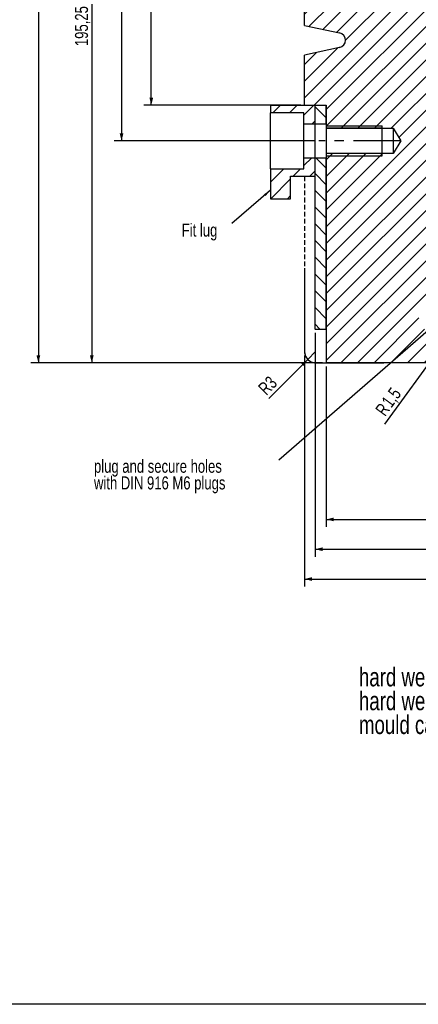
# Model space of a CAD drawing. Header units: millimetres. Extents: x 8 to 834, y 8 to 586.
# Tile 3 of 20: x 220 to 327, y 8 to 272. Entities that reach past the tile are written whole.
import ezdxf

# ---------------------------------------------------------------- set-up
doc = ezdxf.new("R2010")
doc.units = ezdxf.units.MM
doc.header["$PDSIZE"] = -1
doc.linetypes.add('CENTERX2', pattern=[20.32, 12.7, -2.54, 2.54, -2.54])
doc.linetypes.add('HIDDEN', pattern=[1.905, 1.27, -0.635])
for name, color, linetype in [('CENTERLINE', 4, 'CENTERX2'), ('DETAIL', 3, 'Continuous'), ('DIMENSIONS', 2, 'Continuous'), ('HATCH', 3, 'Continuous'), ('HIDDEN', 3, 'HIDDEN'), ('TEXT', 2, 'Continuous')]:
    doc.layers.add(name, color=color, linetype=linetype)
doc.layers.add('OUTLINE', color=7, linetype='Continuous', lineweight=25)
doc.styles.add('SLDTEXTSTYLE0', font='TXT', dxfattribs={"width": 0.75})
doc.dimstyles.new('SLDDIMSTYLE16', dxfattribs={"dimtxt": 3.5, "dimasz": 2, "dimexe": 0, "dimexo": 0.0625, "dimgap": 0.875, "dimtad": 1, "dimrnd": 1e-09, "dimzin": 12, "dimdsep": 46, "dimtxsty": 'SLDTEXTSTYLE0', "dimsah": 1, "dimcen": 0.09, "dimadec": 0, "dimazin": 3, "dimtol": 1, "dimtp": 0.025, "dimtm": 0.025, "dimtfac": 1, "dimtdec": 3, "dimtofl": 0, "dimtmove": 0, "dimatfit": 3, "dimfxl": 0, "dimfrac": 2, "dimtolj": 1, "dimarcsym": 0})
doc.dimstyles.new('SLDDIMSTYLE17', dxfattribs={"dimtxt": 3.5, "dimasz": 2, "dimexe": 0, "dimexo": 0.0625, "dimgap": 0.875, "dimtad": 1, "dimdec": 1, "dimrnd": 1e-09, "dimzin": 12, "dimdsep": 46, "dimtxsty": 'SLDTEXTSTYLE0', "dimsah": 1, "dimcen": 0, "dimadec": 0, "dimazin": 3, "dimtfac": 1, "dimtdec": 1, "dimtofl": 0, "dimtmove": 1, "dimatfit": 3, "dimfxl": 0, "dimfrac": 2, "dimtolj": 1, "dimtzin": 12, "dimarcsym": 0})
doc.dimstyles.new('SLDDIMSTYLE19', dxfattribs={"dimtxt": 3.5, "dimasz": 2, "dimexe": 0, "dimexo": 0.0625, "dimgap": 0.875, "dimtad": 1, "dimrnd": 1e-09, "dimzin": 12, "dimdsep": 46, "dimtxsty": 'SLDTEXTSTYLE0', "dimsah": 1, "dimcen": 0.09, "dimadec": 0, "dimazin": 3, "dimtol": 1, "dimtp": 0.05, "dimtm": 0.05, "dimtfac": 1, "dimtofl": 0, "dimtmove": 0, "dimatfit": 3, "dimfxl": 0, "dimfrac": 2, "dimtolj": 1, "dimarcsym": 0})
doc.dimstyles.new('SLDDIMSTYLE2', dxfattribs={"dimtxt": 3.5, "dimasz": 2, "dimexe": 0, "dimexo": 0.0625, "dimgap": 0.875, "dimtad": 1, "dimrnd": 1e-09, "dimzin": 12, "dimdsep": 46, "dimtxsty": 'SLDTEXTSTYLE0', "dimsah": 1, "dimcen": 0.09, "dimadec": 0, "dimazin": 3, "dimtfac": 1, "dimtofl": 0, "dimtmove": 0, "dimatfit": 3, "dimfxl": 0, "dimfrac": 2, "dimtolj": 1, "dimtzin": 12, "dimarcsym": 0})
doc.dimstyles.new('SLDDIMSTYLE21', dxfattribs={"dimtxt": 0.18, "dimasz": 2, "dimexe": 0, "dimexo": 0.0625, "dimgap": 0, "dimtad": 0, "dimtih": 1, "dimtoh": 1, "dimdec": 0, "dimrnd": 1e-09, "dimzin": 0, "dimdsep": 46, "dimtxsty": 'Standard', "dimsah": 1, "dimcen": 0.09, "dimadec": 0, "dimazin": 0, "dimtfac": 2, "dimtdec": 0, "dimtofl": 0, "dimtmove": 0, "dimatfit": 3, "dimfxl": 0, "dimfrac": 2, "dimtolj": 1, "dimtzin": 0, "dimarcsym": 0})
doc.dimstyles.new('SLDDIMSTYLE6', dxfattribs={"dimtxt": 3.5, "dimasz": 2, "dimexe": 0, "dimexo": 0.0625, "dimgap": 0.875, "dimtad": 1, "dimrnd": 1e-09, "dimzin": 12, "dimdsep": 46, "dimtxsty": 'SLDTEXTSTYLE0', "dimsah": 1, "dimcen": 0, "dimadec": 0, "dimazin": 3, "dimtfac": 1, "dimtofl": 0, "dimtmove": 0, "dimatfit": 3, "dimfxl": 0, "dimfrac": 2, "dimtolj": 1, "dimtzin": 12, "dimarcsym": 0})

# ---------------------------------------------------------------- blocks, each defined once
blk = doc.blocks.new('_D_19')
at = {"layer": 'DIMENSIONS'}
for p, q in [((298.95, 188.17), (298.95, 128.11)), ((445.25, 188.17), (445.25, 128.11)), ((298.95, 130.11), (445.25, 130.11))]:
    blk.add_line(p, q, dxfattribs=at)
for points in [[(298.95, 130.11), (300.95, 129.61), (300.95, 130.61)], [(445.25, 130.11), (443.25, 130.61), (443.25, 129.61)]]:
    blk.add_solid(points, dxfattribs=at)
at = {"layer": 'DIMENSIONS', "insert": (366.29, 134.62), "char_height": 3.5, "attachment_point": 1, "style": 'SLDTEXTSTYLE0'}
blk.add_mtext('146,3', dxfattribs=at)
blk = doc.blocks.new('_D_20')
at = {"layer": 'DIMENSIONS'}
for p, q in [((301.95, 179.12), (301.95, 136.11)), ((442.25, 179.12), (442.25, 136.11)), ((301.95, 138.11), (442.25, 138.11))]:
    blk.add_line(p, q, dxfattribs=at)
for points in [[(301.95, 138.11), (303.95, 137.61), (303.95, 138.61)], [(442.25, 138.11), (440.25, 138.61), (440.25, 137.61)]]:
    blk.add_solid(points, dxfattribs=at)
at = {"layer": 'DIMENSIONS', "insert": (366.29, 142.62), "char_height": 3.5, "attachment_point": 1, "style": 'SLDTEXTSTYLE0'}
blk.add_mtext('140,3', dxfattribs=at)
blk = doc.blocks.new('_D_21')
at = {"layer": 'DIMENSIONS'}
for p, q in [((296.1, 182.12), (296.1, 120.11)), ((448.1, 182.12), (448.1, 120.11)), ((296.1, 122.11), (448.1, 122.11))]:
    blk.add_line(p, q, dxfattribs=at)
for points in [[(296.1, 122.11), (298.1, 121.61), (298.1, 122.61)], [(448.1, 122.11), (446.1, 122.61), (446.1, 121.61)]]:
    blk.add_solid(points, dxfattribs=at)
at = {"layer": 'DIMENSIONS', "char_height": 3.5, "attachment_point": 1, "style": 'SLDTEXTSTYLE0'}
for s, insert in [('%%c', (365.59, 126.62)), ('152', (370.86, 126.67))]:
    blk.add_mtext(s, dxfattribs=dict(at, insert=insert))
blk = doc.blocks.new('_D_22')
at = {"layer": 'DIMENSIONS'}
for q in [(299.1, 183.12), (286.53, 170.51)]:
    blk.add_line((296.99, 180.99), q, dxfattribs=at)
blk.add_solid([(296.99, 180.99), (295.22, 179.93), (295.93, 179.22)], dxfattribs=at)
at = {"layer": 'DIMENSIONS', "insert": (283.37, 173.67), "char_height": 3.5, "attachment_point": 1, "rotation": 45.0716, "style": 'SLDTEXTSTYLE0'}
blk.add_mtext('R3', dxfattribs=at)
blk = doc.blocks.new('_D_41')
at = {"layer": 'DIMENSIONS'}
for p, q in [((293.8, 375.37), (236.95, 375.37)), ((238.95, 375.37), (238.95, 180.12)), ((300.95, 180.12), (236.95, 180.12))]:
    blk.add_line(p, q, dxfattribs=at)
for points in [[(238.95, 375.37), (238.45, 373.37), (239.45, 373.37)], [(238.95, 180.12), (239.45, 182.12), (238.45, 182.12)]]:
    blk.add_solid(points, dxfattribs=at)
at = {"layer": 'DIMENSIONS', "attachment_point": 1, "rotation": 90, "style": 'SLDTEXTSTYLE0'}
for s, insert, char_height in [('±0,025', (235.45, 280.61), 2.5), ('195,25', (234.44, 265.1), 3.5)]:
    blk.add_mtext(s, dxfattribs=dict(at, insert=insert, char_height=char_height))
blk = doc.blocks.new('_D_42')
at = {"layer": 'DIMENSIONS'}
for q in [(336.17, 189.24), (317.64, 163.66)]:
    blk.add_line((333.82, 186.01), q, dxfattribs=at)
blk.add_solid([(333.82, 186.01), (335.4, 187.33), (334.59, 187.92)], dxfattribs=at)
at = {"layer": 'DIMENSIONS', "char_height": 3.5, "attachment_point": 1, "rotation": 54.023, "style": 'SLDTEXTSTYLE0'}
for s, insert in [('1,5', (316.58, 169.89)), ('R', (314.92, 167.6))]:
    blk.add_mtext(s, dxfattribs=dict(at, insert=insert))
blk = doc.blocks.new('_D_44')
at = {"layer": 'DIMENSIONS'}
for p, q in [((325.51, 407.07), (222.6, 407.07)), ((224.6, 407.07), (224.6, 180.12)), ((300.95, 180.12), (222.6, 180.12))]:
    blk.add_line(p, q, dxfattribs=at)
for points in [[(224.6, 407.07), (224.1, 405.07), (225.1, 405.07)], [(224.6, 180.12), (225.1, 182.12), (224.1, 182.12)]]:
    blk.add_solid(points, dxfattribs=at)
at = {"layer": 'DIMENSIONS', "attachment_point": 1, "rotation": 90, "style": 'SLDTEXTSTYLE0'}
for s, insert, char_height in [('±0,05', (221.1, 297.39), 2.5), ('226,95', (220.09, 281.88), 3.5)]:
    blk.add_mtext(s, dxfattribs=dict(at, insert=insert, char_height=char_height))
blk = doc.blocks.new('_D_45')
at = {"layer": 'DIMENSIONS'}
for p, q in [((293.8, 375.37), (244.95, 375.37)), ((246.95, 375.37), (246.95, 239.67)), ((298.95, 239.67), (244.95, 239.67))]:
    blk.add_line(p, q, dxfattribs=at)
for points in [[(246.95, 375.37), (246.45, 373.37), (247.45, 373.37)], [(246.95, 239.67), (247.45, 241.67), (246.45, 241.67)]]:
    blk.add_solid(points, dxfattribs=at)
at = {"layer": 'DIMENSIONS', "attachment_point": 1, "rotation": 90, "style": 'SLDTEXTSTYLE0'}
for s, insert, char_height in [('±0,05', (243.45, 310.02), 2.5), ('135,7', (242.44, 297.09), 3.5)]:
    blk.add_mtext(s, dxfattribs=dict(at, insert=insert, char_height=char_height))
blk = doc.blocks.new('_D_54')
at = {"layer": 'DIMENSIONS'}
for p, q in [((293.8, 375.37), (252.95, 375.37)), ((254.95, 249.27), (254.95, 375.37)), ((295.1, 249.27), (252.95, 249.27))]:
    blk.add_line(p, q, dxfattribs=at)
for points in [[(254.95, 375.37), (254.45, 373.37), (255.45, 373.37)], [(254.95, 249.27), (255.45, 251.27), (254.45, 251.27)]]:
    blk.add_solid(points, dxfattribs=at)
at = {"layer": 'DIMENSIONS', "attachment_point": 1, "rotation": 90, "style": 'SLDTEXTSTYLE0'}
for s, insert, char_height in [('±0,05', (251.45, 314.64), 2.5), ('126,1', (250.44, 301.7), 3.5)]:
    blk.add_mtext(s, dxfattribs=dict(at, insert=insert, char_height=char_height))
blk = doc.blocks.new('SW_NOTE_0_6')
at = {"layer": 'TEXT', "color": 0, "char_height": 3.5, "attachment_point": 1, "style": 'SLDTEXTSTYLE0'}
for s, insert in [('plug and secure holes', (-49.65, 0.11)), ('with DIN 916 M6 plugs', (-49.65, -4.36))]:
    blk.add_mtext(s, dxfattribs=dict(at, insert=insert))
blk = doc.blocks.new('SW_NOTE_0_7')
at = {"layer": 'TEXT', "color": 0, "char_height": 5, "attachment_point": 1, "style": 'SLDTEXTSTYLE0'}
for s, insert in [('hard weld match and neck 3x3', (0, 6.43)), ('hard weld partly joint 1.2 deep 3 wide', (0, 0.04)), ('mould cavity see drawing BIEB825-13', (0, -6.35))]:
    blk.add_mtext(s, dxfattribs=dict(at, insert=insert))

msp = doc.modelspace()

# ---------------------------------------------------------------- hatches: boundary and pattern name
at = {"layer": 'HATCH'}
h = msp.add_hatch(dxfattribs=at)
h.set_pattern_fill('ANSI31', color=256, angle=3e-322, style=0)
edge = h.paths.add_edge_path(flags=0)
edge.add_arc((305.10439, 290.66771), 2, -78, 78, ccw=False)
edge.add_line((305.52022, 288.71142), (296.10439, 286.71002))
edge.add_line((296.10439, 286.71002), (296.10439, 282.6254))
edge.add_line((296.10439, 282.6254), (305.52022, 280.62401))
edge.add_arc((305.10439, 278.66771), 2, -78, 78, ccw=False)
edge.add_line((305.52022, 276.71142), (296.10439, 274.71002))
edge.add_line((296.10439, 274.71002), (296.10439, 270.6254))
edge.add_line((296.10439, 270.6254), (305.52022, 268.62401))
edge.add_arc((305.10439, 266.66771), 2, -78, 78, ccw=False)
edge.add_line((305.52022, 264.71142), (296.10439, 262.71002))
edge.add_line((296.10439, 262.71002), (296.10439, 249.26771))
edge.add_line((296.10439, 249.26771), (301.95439, 249.26771))
edge.add_line((301.95439, 249.26771), (301.95439, 243.06771))
edge.add_line((301.95439, 243.06771), (319.95439, 243.06771))
edge.add_line((319.95439, 243.06771), (321.99732, 239.66771))
edge.add_line((321.99732, 239.66771), (319.95439, 236.26771))
edge.add_line((319.95439, 236.26771), (301.95439, 236.26771))
edge.add_line((301.95439, 236.26771), (301.95439, 180.11771))
edge.add_line((301.95439, 180.11771), (332.93939, 180.11771))
edge.add_arc((332.93939, 181.61771), 1.5, 270, 360)
edge.add_line((334.43939, 181.61771), (334.43939, 184.79169))
edge.add_arc((332.93939, 184.79169), 1.5, 0, 60)
edge.add_line((333.68939, 186.09073), (326.85439, 190.03692))
edge.add_line((326.85439, 190.03692), (326.85439, 194.39771))
edge.add_line((326.85439, 194.39771), (341.10439, 194.39771))
edge.add_line((341.10439, 194.39771), (341.10439, 240.89556))
edge.add_line((341.10439, 240.89556), (343.60439, 242.39771))
edge.add_line((343.60439, 242.39771), (346.10439, 240.89556))
edge.add_line((346.10439, 240.89556), (346.10439, 194.39771))
edge.add_arc((346.10439, 195.89771), 1.5, 270, 360)
edge.add_line((347.60439, 195.89771), (347.60439, 197.56771))
edge.add_line((347.60439, 197.56771), (359.45439, 197.56771))
edge.add_line((359.45439, 197.56771), (359.45439, 202.56771))
edge.add_line((359.45439, 202.56771), (357.60439, 260.56771))
edge.add_arc((297.63489, 258.65489), 60, 1.8269184, 13.0381869)
edge.add_arc((425.51259, 288.26757), 71.26163, 180.5627083, 193.0381869, ccw=False)
edge.add_line((354.25439, 287.56771), (353.70439, 343.56771))
edge.add_arc((284.57451, 342.88876), 69.13322, 0.5627083, 6.8850378)
edge.add_arc((422.70439, 359.56771), 70, 180, 186.8850378, ccw=False)
edge.add_arc((250.90439, 359.56771), 101.8, 0, 13.6855468)
edge.add_arc((374.10439, 389.56771), 25, 180, 193.6855468, ccw=False)
edge.add_arc((381.60439, 389.56771), 32.5, 165.7499673, 180, ccw=False)
edge.add_line((350.10439, 397.56771), (338.15439, 397.56771))
edge.add_line((338.15439, 397.56771), (338.15439, 395.56771))
edge.add_line((338.15439, 395.56771), (333.15439, 395.56771))
edge.add_line((333.15439, 395.56771), (333.15439, 397.56771))
edge.add_line((333.15439, 397.56771), (328.24692, 406.06771))
edge.add_arc((326.51486, 405.06771), 2, 30, 90)
edge.add_line((326.51486, 407.06771), (324.20439, 407.06771))
edge.add_line((324.20439, 407.06771), (324.20439, 381.81771))
edge.add_line((324.20439, 381.81771), (319.10439, 378.75333))
edge.add_line((319.10439, 378.75333), (314.00439, 381.81771))
edge.add_line((314.00439, 381.81771), (314.00439, 407.06771))
edge.add_line((314.00439, 407.06771), (312.63937, 407.06771))
edge.add_line((312.63937, 407.06771), (312.63937, 406.96771))
edge.add_line((312.63937, 406.96771), (312.16237, 406.96771))
edge.add_line((312.16237, 406.96771), (312.16237, 407.06771))
edge.add_line((312.16237, 407.06771), (308.16611, 407.06771))
edge.add_line((308.16611, 407.06771), (308.16611, 406.96771))
edge.add_line((308.16611, 406.96771), (307.67405, 406.96771))
edge.add_line((307.67405, 406.96771), (307.67405, 407.06771))
edge.add_line((307.67405, 407.06771), (307.15439, 407.06771))
edge.add_line((307.15439, 407.06771), (307.15439, 375.36771))
edge.add_line((307.15439, 375.36771), (307.15439, 303.4775))
edge.add_arc((304.15439, 303.4775), 3, 282, 360, ccw=False)
edge.add_line((304.77813, 300.54306), (298.48066, 299.20449))
edge.add_arc((299.10439, 296.27004), 3, 102, 180)
edge.add_line((296.10439, 296.27004), (296.10439, 294.6254))
edge.add_line((296.10439, 294.6254), (305.52022, 292.62401))
h = msp.add_hatch(dxfattribs=at)
h.set_pattern_fill('ANSI31', color=256, style=0)
h.paths.add_polyline_path([(298.95439, 244.16771), (298.95439, 249.16771), (286.95439, 249.16771), (286.95439, 247.16771), (295.95439, 247.16771), (295.95439, 244.16771)], flags=0)
h = msp.add_hatch(dxfattribs=at)
h.set_pattern_fill('ANSI31', color=256, angle=90, style=0)
h.paths.add_polyline_path([(301.95439, 244.16771), (301.95439, 249.16771), (298.95439, 249.16771), (298.95439, 244.16771)], flags=0)
h = msp.add_hatch(dxfattribs=at)
h.set_pattern_fill('ANSI31', color=256, style=0)
h.paths.add_polyline_path([(292.35439, 224.16771), (292.35439, 230.16771), (298.95439, 230.16771), (298.95439, 235.16771), (295.95439, 235.16771), (295.95439, 232.16771), (286.95439, 232.16771), (286.95439, 224.16771)], flags=0)
h = msp.add_hatch(dxfattribs=at)
h.set_pattern_fill('ANSI31', color=256, angle=90, style=0)
h.paths.add_polyline_path([(298.95439, 235.16771), (298.95439, 189.16771), (301.95439, 189.16771), (301.95439, 235.16771)], flags=0)

# ---------------------------------------------------------------- linework, layer by layer
at = {"color": 51, "linetype": 'Continuous', "lineweight": 18}
for p in [(298.95439, 189.16771), (301.95439, 180.11771)]:
    msp.add_point(p, dxfattribs=at)
at = {"layer": 'CENTERLINE'}
msp.add_line((321.95439, 239.66771), (299.95439, 239.66771), dxfattribs=at)
at = {"layer": 'DETAIL'}
for p, q in [((301.95439, 243.66771), (316.95439, 243.66771)), ((316.95439, 235.66771), (316.95439, 243.66771)), ((301.95439, 235.66771), (316.95439, 235.66771))]:
    msp.add_line(p, q, dxfattribs=at)
at = {"layer": 'HIDDEN'}
msp.add_line((296.10439, 230.16771), (296.10439, 183.11771), dxfattribs=at)
msp.add_arc((299.10439, 183.11771), 3, 180, 270, dxfattribs=at)
at = {"layer": 'OUTLINE'}
for p, q in [((296.10439, 270.6254), (296.10439, 274.71002)), ((296.10439, 270.6254), (305.52022, 268.62401)), ((305.52022, 264.71142), (296.10439, 262.71002)), ((296.10439, 249.26771), (296.10439, 262.71002)), ((298.95439, 249.16771), (286.95439, 249.16771)), ((286.95439, 249.16771), (286.95439, 247.16771)), ((296.10439, 249.26771), (301.95439, 249.26771)), ((298.95439, 244.16771), (298.95439, 249.16771)), ((301.95439, 249.16771), (298.95439, 249.16771)), ((301.95439, 249.26771), (301.95439, 243.06771)), ((301.95439, 244.16771), (301.95439, 249.16771)), ((295.95439, 247.16771), (286.95439, 247.16771)), ((286.95439, 232.16771), (286.95439, 247.16771)), ((295.95439, 244.16771), (295.95439, 247.16771)), ((298.95439, 244.16771), (295.95439, 244.16771)), ((295.95439, 235.16771), (295.95439, 244.16771)), ((298.95439, 235.16771), (298.95439, 244.16771)), ((301.95439, 244.16771), (298.95439, 244.16771)), ((301.95439, 243.06771), (319.95439, 243.06771)), ((301.95439, 243.06771), (301.95439, 236.26771)), ((316.72211, 243.06771), (301.95439, 243.06771)), ((319.95439, 243.06771), (321.99732, 239.66771)), ((319.95439, 243.06771), (319.95439, 236.26771)), ((321.99732, 239.66771), (319.95439, 236.26771)), ((295.95439, 232.16771), (295.95439, 235.16771)), ((295.95439, 235.16771), (298.95439, 235.16771)), ((298.95439, 230.16771), (298.95439, 235.16771)), ((298.95439, 235.16771), (301.95439, 235.16771)), ((298.95439, 189.16771), (298.95439, 235.16771)), ((301.95439, 236.26771), (301.95439, 180.11771)), ((319.95439, 236.26771), (301.95439, 236.26771)), ((316.72211, 236.26771), (301.95439, 236.26771)), ((301.95439, 189.16771), (301.95439, 235.16771)), ((286.95439, 232.16771), (295.95439, 232.16771)), ((286.95439, 232.16771), (286.95439, 224.16771)), ((292.35439, 230.16771), (298.95439, 230.16771)), ((292.35439, 224.16771), (292.35439, 230.16771)), ((286.95439, 224.16771), (292.35439, 224.16771)), ((296.10439, 205.54255), (296.10439, 183.11771)), ((298.95439, 189.16771), (301.95439, 189.16771)), ((299.10439, 180.11771), (317.44261, 180.11771)), ((332.93939, 180.11771), (301.95439, 180.11771)), ((832, 8), (8, 8))]:
    msp.add_line(p, q, dxfattribs=at)
for centre, radius, start, end in [((305.10439, 266.66771), 2, 282, 78), ((299.10439, 183.11771), 3, 180, 270)]:
    msp.add_arc(centre, radius, start, end, dxfattribs=at)

# ---------------------------------------------------------------- block references
at = {"layer": 'TEXT'}
for name, p in [('SW_NOTE_0_6', (289.19715, 154.01208)), ('SW_NOTE_0_7', (310.727, 91.87215))]:
    msp.add_blockref(name, p, dxfattribs=at)

# ---------------------------------------------------------------- texts
at = {"layer": 'TEXT', "insert": (263.12868, 217.49119), "char_height": 3.5, "attachment_point": 1, "style": 'SLDTEXTSTYLE0'}
msp.add_mtext('Fit lug', dxfattribs=at)

# ---------------------------------------------------------------- dimensions: what is measured, and where the dimension line sits
at = {"layer": 'DIMENSIONS'}
for base, p1, p2, angle, dimstyle, picture, middle in [((224.60439, 180.11771), (326.51486, 407.06771), (301.95439, 180.11771), 90, 'SLDDIMSTYLE19', '_D_44', (224.60439, 293.59271)), ((238.95439, 180.11771), (294.79849, 375.36771), (301.95439, 180.11771), 90, 'SLDDIMSTYLE16', '_D_41', (238.95439, 277.74271)), ((246.95439, 239.66771), (294.79849, 375.36771), (299.95439, 239.66771), 90, 'SLDDIMSTYLE19', '_D_45', (246.95439, 307.51771)), ((254.95439, 375.36771), (296.10439, 249.26771), (294.79849, 375.36771), 90, 'SLDDIMSTYLE19', '_D_54', (254.95439, 312.31771)), ((445.25439, 130.10919), (298.95439, 189.16771), (445.25439, 189.16771), 0, 'SLDDIMSTYLE2', '_D_19', (372.10439, 130.10919)), ((442.25439, 138.10919), (301.95439, 180.11771), (442.25439, 180.11771), 0, 'SLDDIMSTYLE2', '_D_20', (372.10439, 138.10919))]:
    dim = msp.add_linear_dim(base=base, p1=p1, p2=p2, angle=angle, dimstyle=dimstyle, dxfattribs=at)
    dim.commit()
    dim.dimension.update_dxf_attribs({"geometry": picture, "text_midpoint": middle, "dimtype": 160})
for center, mpoint, dimstyle, picture, middle in [((332.93939, 184.79169), (333.82058, 186.00557), 'SLDDIMSTYLE17', '_D_42', (321.16526, 168.57229)), ((299.10439, 183.11771), (296.98572, 180.99375), 'SLDDIMSTYLE6', '_D_22', (288.27117, 172.25739))]:
    dim = msp.add_radius_dim(center=center, mpoint=mpoint, dimstyle=dimstyle, dxfattribs=at)
    dim.commit()
    dim.dimension.update_dxf_attribs({"geometry": picture, "text_midpoint": middle, "dimtype": 164})
dim = msp.add_linear_dim(base=(448.10439, 122.10919), p1=(296.10439, 183.11771), p2=(448.10439, 183.11771), text='%%c<>', dimstyle='SLDDIMSTYLE2', dxfattribs=at)
dim.commit()
dim.dimension.update_dxf_attribs({"geometry": '_D_21', "text_midpoint": (372.10439, 122.10919), "dimtype": 160})

# ---------------------------------------------------------------- leaders
at = {"layer": 'TEXT'}
for points in [[(286.95439, 226.44127), (276.60009, 217.5151)], [(343.60439, 201.23788), (289.19715, 154.01208)]]:
    msp.add_leader(points, dimstyle='SLDDIMSTYLE21', dxfattribs=at)

doc.saveas('drawing.dxf')
